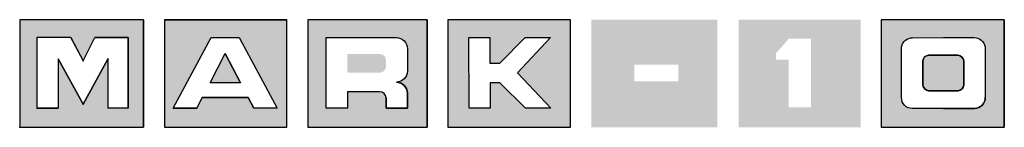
# Model space of a CAD drawing. Header units: inches. Extents: x 35.91 to 37.91, y 41.81 to 42.03.
import ezdxf

# ---------------------------------------------------------------- set-up
doc = ezdxf.new("R2010")
doc.units = ezdxf.units.IN
doc.header["$MEASUREMENT"] = 0
doc.layers.add('LAYER01', color=7, linetype='Continuous')
doc.layers.add('LAYER02', color=7, linetype='Continuous')

msp = doc.modelspace()

# ---------------------------------------------------------------- hatches: boundary and pattern name
h = msp.add_hatch(color=256)
h.paths.add_polyline_path([(36.1626, 41.8105), (36.1626, 42.0284), (35.9114, 42.0284), (35.9114, 41.8105)])
h.paths.add_polyline_path([(36.1316, 41.8492), (36.0913, 41.8492), (36.0913, 41.9501), (36.0403, 41.8575), (35.9895, 41.9494), (35.9895, 41.8493), (35.9472, 41.8493), (35.9472, 41.9928), (36.0144, 41.9928), (36.0148, 41.9928), (36.0403, 41.9449), (36.0642, 41.9927), (36.1316, 41.9927)], flags=16)
h.paths.add_polyline_path([(36.4538, 41.8105), (36.4538, 42.0284), (36.2058, 42.0284), (36.2058, 41.8105)])
h.paths.add_polyline_path([(36.4343, 41.8491), (36.3867, 41.8491), (36.3756, 41.8705), (36.2821, 41.8705), (36.2709, 41.8491), (36.2234, 41.8491), (36.3002, 41.9922), (36.3575, 41.9922)], flags=16)
h.paths.add_polyline_path([(36.3597, 41.9008), (36.298, 41.9008), (36.3288, 41.9598)], flags=0)
h.paths.add_polyline_path([(37.0305, 41.8105), (37.0305, 42.0284), (36.7811, 42.0284), (36.7811, 41.8105)])
h.paths.add_polyline_path([(36.9901, 41.849), (36.9385, 41.849), (36.8869, 41.9005), (36.8668, 41.9005), (36.8668, 41.849), (36.8242, 41.849), (36.8239, 41.9923), (36.8665, 41.9923), (36.8665, 41.9407), (36.8867, 41.9407), (36.9382, 41.9923), (36.9898, 41.9923), (36.9225, 41.9208)], flags=16)
h = msp.add_hatch(color=256)
h.paths.add_polyline_path([(36.7393, 42.0284), (36.497, 42.0284), (36.497, 41.8105), (36.7393, 41.8105)])
h.paths.add_polyline_path([(36.699, 41.9698), (36.699, 41.9244, -0.414202), (36.6766, 41.9019, -0.414206), (36.699, 41.8795), (36.699, 41.8491), (36.6555, 41.8491), (36.6555, 41.8701, 0.414203), (36.6431, 41.8825), (36.5772, 41.8825), (36.5772, 41.8491), (36.5338, 41.8491), (36.5338, 41.9922), (36.6766, 41.9922, -0.414214)], flags=16)
h.paths.add_polyline_path([(36.6555, 41.9463, 0.414201), (36.6431, 41.9588), (36.5772, 41.9588), (36.5772, 41.9213), (36.6431, 41.9213, 0.414214), (36.6555, 41.9338)], flags=0)
h = msp.add_hatch(color=256)
h.paths.add_polyline_path([(37.3286, 42.0284), (37.0723, 42.0284), (37.0723, 41.8105), (37.3286, 41.8105)])
h.paths.add_polyline_path([(37.2495, 41.9037), (37.1598, 41.9037), (37.1598, 41.9373), (37.2495, 41.9373)], flags=16)
h.paths.add_polyline_path([(37.6198, 42.0284), (37.3718, 42.0284), (37.3718, 41.8105), (37.6198, 41.8105)])
h.paths.add_polyline_path([(37.4477, 41.9476), (37.4477, 41.9608), (37.4737, 41.99), (37.5185, 41.99), (37.5185, 41.851), (37.4737, 41.851), (37.4737, 41.9476)], flags=16)
h.paths.add_polyline_path([(37.9114, 42.0284), (37.6616, 42.0284), (37.6616, 41.8105), (37.9114, 41.8105)])
h.paths.add_polyline_path([(37.7251, 41.992), (37.7876, 41.9922), (37.8501, 41.9922, -0.364), (37.8724, 41.9737), (37.8727, 41.8712, -0.428476), (37.8509, 41.8487), (37.7878, 41.8487), (37.7247, 41.8485, -0.428476), (37.7028, 41.8709), (37.7028, 41.9734, -0.364)], flags=16)
h.paths.add_polyline_path([(37.8501, 41.9922, -0.002546), (37.8503, 41.9922)], flags=0)
h.paths.add_polyline_path([(37.7243, 41.8485), (37.7247, 41.8485, -0.005102)], flags=0)
h.paths.add_polyline_path([(37.7573, 41.9564), (37.8178, 41.9564, -0.323), (37.829, 41.9451), (37.829, 41.8958, -0.382801), (37.8178, 41.8846), (37.7573, 41.8846, -0.365006), (37.7461, 41.8958), (37.7461, 41.9451, -0.388279)], flags=0)
h.paths.add_polyline_path([(37.829, 41.9451, 0.323), (37.8178, 41.9564), (37.7573, 41.9564, 0.388279), (37.7461, 41.9451), (37.7461, 41.8958, 0.365006), (37.7573, 41.8846), (37.8178, 41.8846, 0.382801), (37.829, 41.8958)], flags=0)
msp.add_hatch(color=256).paths.add_polyline_path([(37.8178, 41.9564), (37.7573, 41.9564, 0.388279), (37.7461, 41.9451), (37.7461, 41.8958, 0.365006), (37.7573, 41.8846), (37.8178, 41.8846, 0.382801), (37.829, 41.8958), (37.829, 41.9451, 0.323)])

# ---------------------------------------------------------------- linework, layer by layer
for p, q in [((36.6555, 41.8701, 7.4084), (36.6555, 41.8491, 7.4084)), ((36.699, 41.8491, 7.4084), (36.699, 41.8795, 7.4084)), ((36.6555, 41.8491, 7.4084), (36.699, 41.8491, 7.4084))]:
    msp.add_line(p, q)
at = {"elevation": 7.4084}
msp.add_lwpolyline([(36.7811, 41.8105), (37.0305, 41.8105), (37.0305, 42.0284), (36.7811, 42.0284)], close=True, dxfattribs=at)
for points in [[(35.9472, 41.8493), (35.9472, 41.9928), (36.0144, 41.9928), (36.0403, 41.9449), (36.0642, 41.9927), (36.1316, 41.9927), (36.1316, 41.8492), (36.0913, 41.8492), (36.0913, 41.9501), (36.0403, 41.8575), (35.9895, 41.9494), (35.9895, 41.8493), (35.9472, 41.8493)], [(36.8239, 41.9923), (36.8665, 41.9923), (36.8665, 41.9407), (36.8867, 41.9407), (36.9382, 41.9923), (36.9898, 41.9923), (36.9225, 41.9208), (36.9901, 41.849), (36.9385, 41.849), (36.8869, 41.9005), (36.8668, 41.9005), (36.8668, 41.849), (36.8242, 41.849), (36.8239, 41.9923)]]:
    msp.add_lwpolyline(points, dxfattribs=at)
msp.add_lwpolyline([(36.5338, 41.8491), (36.5338, 41.9922), (36.6766, 41.9922, -0.414214), (36.699, 41.9698), (36.699, 41.9244, -0.414202), (36.6766, 41.9019, -0.414214), (36.699, 41.8795), (36.699, 41.8491), (36.6555, 41.8491), (36.6555, 41.8701, 0.414199), (36.6431, 41.8825), (36.5772, 41.8825), (36.5772, 41.8491), (36.5338, 41.8491)], format="xyb", dxfattribs=at)
for centre, radius, start, end in [((36.6766, 41.8795, 7.4084), 0.0224, 0, 90), ((36.6431, 41.8701, 7.4084), 0.0125, 0.0022, 89.9992)]:
    msp.add_arc(centre, radius, start, end)
at = {"layer": 'LAYER01', "linetype": 'Continuous'}
for p, q in [((35.9114, 42.0284, 7.4084), (35.9114, 41.8105, 7.4084)), ((36.1626, 42.0284, 7.4084), (36.1626, 41.8105, 7.4084)), ((36.2058, 42.0284, 7.4084), (36.4538, 42.0284, 7.4084)), ((36.2058, 42.0284, 7.4084), (36.2058, 41.8105, 7.4084)), ((36.7393, 42.0284, 7.4084), (36.7393, 41.8105, 7.4084)), ((37.9114, 42.0284, 7.4084), (37.9114, 41.8105, 7.4084)), ((35.9472, 41.8493, 7.4084), (35.9472, 41.9928, 7.4084)), ((36.0151, 41.9922, 7.4084), (36.0403, 41.9449, 7.4084)), ((36.0403, 41.9449, 7.4084), (36.0642, 41.9927, 7.4084)), ((36.1316, 41.9927, 7.4084), (36.0642, 41.9927, 7.4084)), ((36.1316, 41.8492, 7.4084), (36.1316, 41.9927, 7.4084)), ((36.2234, 41.8491, 7.4084), (36.3002, 41.9922, 7.4084)), ((36.3002, 41.9922, 7.4084), (36.3575, 41.9922, 7.4084)), ((35.9895, 41.9494, 7.4084), (35.9895, 41.8493, 7.4084)), ((35.9895, 41.9494, 7.4084), (36.0403, 41.8575, 7.4084)), ((36.0403, 41.8575, 7.4084), (36.0913, 41.9501, 7.4084)), ((36.0913, 41.8492, 7.4084), (36.0913, 41.9501, 7.4084)), ((36.298, 41.9008, 7.4084), (36.3288, 41.9598, 7.4084)), ((36.3597, 41.9008, 7.4084), (36.298, 41.9008, 7.4084)), ((36.2709, 41.8491, 7.4084), (36.2822, 41.8706, 7.4084)), ((36.2823, 41.8705, 7.4084), (36.3756, 41.8705, 7.4084)), ((36.3756, 41.8705, 7.4084), (36.3867, 41.8491, 7.4084)), ((35.9472, 41.8493, 7.4084), (35.9883, 41.8493, 7.4084)), ((35.9883, 41.8493, 7.4084), (35.9895, 41.8493, 7.4084)), ((36.1316, 41.8492, 7.4084), (36.0913, 41.8492, 7.4084)), ((36.2234, 41.8491, 7.4084), (36.2709, 41.8491, 7.4084)), ((36.4343, 41.8491, 7.4084), (36.3867, 41.8491, 7.4084)), ((35.9114, 41.8105, 7.4084), (36.1626, 41.8105, 7.4084)), ((36.2058, 41.8105, 7.4084), (36.4538, 41.8105, 7.4084)), ((36.497, 41.8105, 7.4084), (36.7393, 41.8105, 7.4084)), ((37.6616, 41.8105, 7.4084), (37.9114, 41.8105, 7.4084))]:
    msp.add_line(p, q, dxfattribs=at)
for p in [(36.0403, 41.9449, 7.4084), (35.9472, 41.8493, 7.4084), (35.9875, 41.8493, 7.4084), (36.0403, 41.8575, 7.4084), (35.9114, 41.8105, 7.4084)]:
    msp.add_point(p, dxfattribs=at)
at = {"layer": 'LAYER02', "linetype": 'Continuous'}
for p, q in [((36.3597, 41.9008, 7.4084), (36.3288, 41.9598, 7.4084)), ((37.7878, 41.8487, 7.4084), (37.7247, 41.8485, 7.4084)), ((37.7879, 41.8487, 7.4084), (37.8509, 41.8487, 7.4084))]:
    msp.add_line(p, q, dxfattribs=at)
at = {"layer": 'LAYER02', "linetype": 'Continuous', "elevation": 7.4084}
for points in [[(36.1626, 42.0284), (35.9114, 42.0284), (35.9114, 41.8105), (36.1626, 41.8105)], [(36.4538, 42.0284), (36.2058, 42.0284), (36.2058, 41.8105), (36.4538, 41.8105)], [(36.497, 41.8105), (36.7393, 41.8105), (36.7393, 42.0284), (36.497, 42.0284)], [(37.9114, 42.0284), (37.6616, 42.0284), (37.6616, 41.8105), (37.9114, 41.8105)], [(36.1316, 41.8492), (36.0913, 41.8492), (36.0913, 41.9501), (36.0403, 41.8575), (35.9895, 41.9494), (35.9895, 41.8493), (35.9883, 41.8493), (35.9472, 41.8493), (35.9472, 41.9928), (36.0148, 41.9928), (36.0403, 41.9449), (36.0642, 41.9927), (36.1316, 41.9927)], [(36.3002, 41.9922), (36.3575, 41.9922), (36.4343, 41.8491), (36.3867, 41.8491), (36.3756, 41.8705), (36.2821, 41.8705), (36.2709, 41.8491), (36.2234, 41.8491)], [(36.3288, 41.9598), (36.3597, 41.9008), (36.298, 41.9008)]]:
    msp.add_lwpolyline(points, close=True, dxfattribs=at)
for points in [[(37.7028, 41.9734, -0.364), (37.7251, 41.992), (37.7876, 41.9922), (37.8501, 41.9922, -0.364), (37.8724, 41.9737), (37.8727, 41.8712, -0.428476), (37.8509, 41.8487), (37.7878, 41.8487), (37.7247, 41.8485, -0.428476), (37.7028, 41.8709)], [(37.7461, 41.9451, -0.388279), (37.7573, 41.9564), (37.8178, 41.9564, -0.323), (37.829, 41.9451), (37.829, 41.8958, -0.382801), (37.8178, 41.8846), (37.7573, 41.8846, -0.365006), (37.7461, 41.8958)]]:
    msp.add_lwpolyline(points, format="xyb", close=True, dxfattribs=at)
msp.add_lwpolyline([(37.7573, 41.8846), (37.8178, 41.8846, 0.382801), (37.829, 41.8958), (37.829, 41.9451, 0.323), (37.8178, 41.9564), (37.7573, 41.9564, 0.388279), (37.7461, 41.9451), (37.7461, 41.8958, 0.365006), (37.7573, 41.8846, 0.042758)], format="xyb", dxfattribs=at)
at = {"layer": 'LAYER02', "linetype": 'Continuous'}
msp.add_arc((37.8512, 41.8703, 7.4084), 0.0216, 269.4154, 2.1914, dxfattribs=at)

doc.saveas('drawing.dxf')
